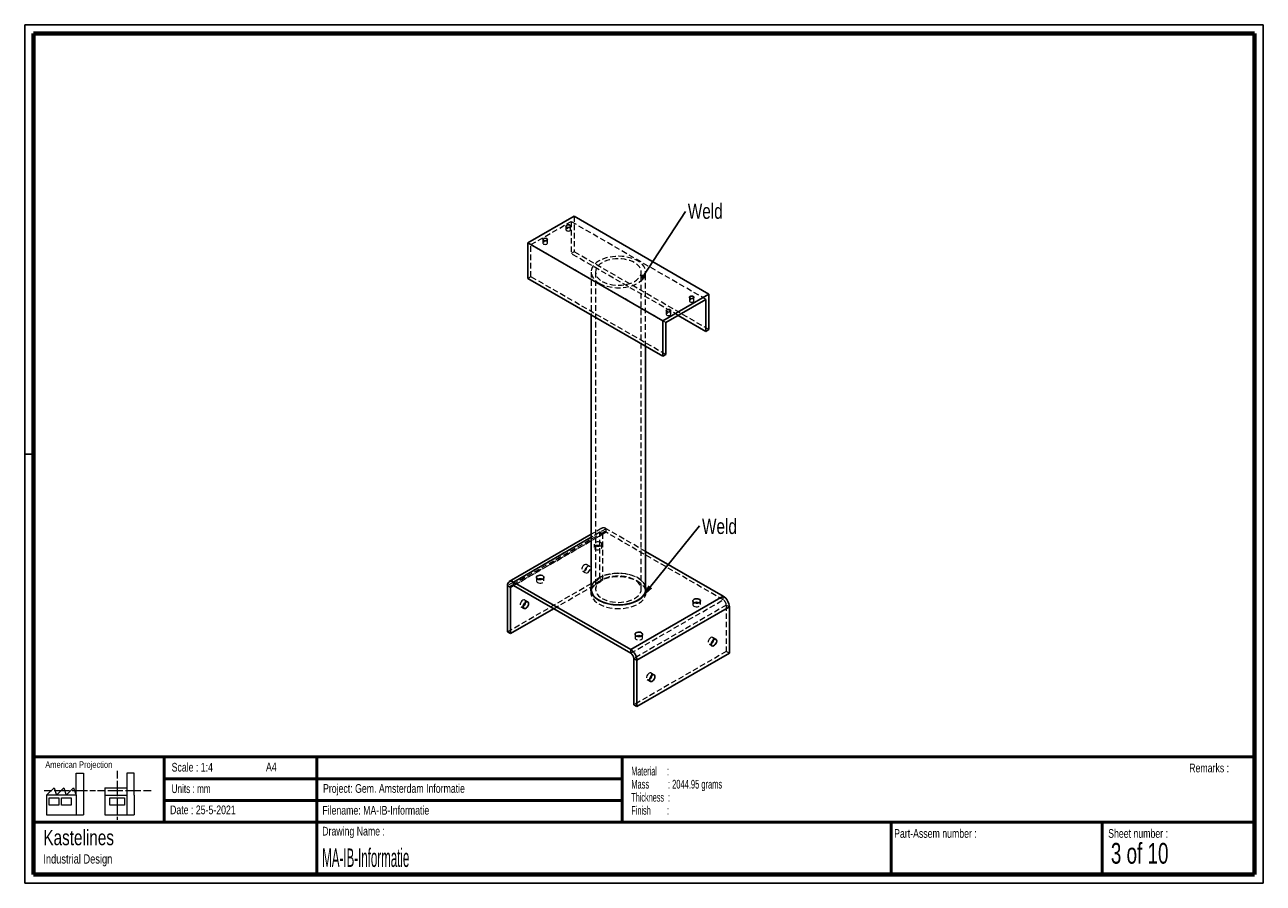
# Paper-space layout 'Sheet9(2)(2)' of a CAD drawing. Header units: millimetres. Extents: x 7 to 291, y 7 to 204.
import ezdxf

# ---------------------------------------------------------------- set-up
doc = ezdxf.new("R2010")
doc.units = ezdxf.units.MM
doc.linetypes.add('HIDDEN', pattern=[1.905, 1.27, -0.635])
for name, color, linetype in [('BORDERS', 7, 'Continuous'), ('DRAWING', 7, 'Continuous'), ('TEXT_SHEET_FORMAT', 7, 'Continuous')]:
    doc.layers.add(name, color=color, linetype=linetype)
doc.styles.add('SLDTEXTSTYLE0', font='TXT', dxfattribs={"width": 0.7})
doc.styles.add('SLDTEXTSTYLE1', font='TXT', dxfattribs={"width": 0.75})
doc.styles.add('SLDTEXTSTYLE2', font='TXT', dxfattribs={"width": 0.678571})
doc.styles.add('SLDTEXTSTYLE3', font='TXT', dxfattribs={"width": 0.5675})
doc.styles.add('SLDTEXTSTYLE4', font='TXT', dxfattribs={"width": 0.56375})
doc.styles.add('SLDTEXTSTYLE5', font='TXT', dxfattribs={"width": 0.605})
doc.styles.add('SLDTEXTSTYLE6', font='TXT', dxfattribs={"width": 0.549})
doc.styles.add('SLDTEXTSTYLE7', font='TXT', dxfattribs={"width": 0.467045})
doc.dimstyles.new('SLDDIMSTYLE0', dxfattribs={"dimtxt": 0.18, "dimasz": 3.302, "dimexe": 0, "dimexo": 0.0625, "dimgap": 0, "dimtad": 0, "dimtih": 1, "dimtoh": 1, "dimdec": 0, "dimrnd": 1e-09, "dimzin": 0, "dimdsep": 46, "dimtxsty": 'Standard', "dimsah": 1, "dimcen": 0.09, "dimadec": 0, "dimazin": 0, "dimtfac": 3.302, "dimtdec": 0, "dimtofl": 0, "dimtmove": 0, "dimatfit": 3, "dimfxl": 1, "dimfrac": 2, "dimtolj": 1, "dimtzin": 0, "dimarcsym": 0})
doc.dimstyles.new('SLDDIMSTYLE1', dxfattribs={"dimtxt": 0.18, "dimasz": 1.016, "dimexe": 0, "dimexo": 0.0625, "dimgap": 0, "dimtad": 0, "dimtih": 1, "dimtoh": 1, "dimdec": 0, "dimrnd": 1e-09, "dimzin": 0, "dimdsep": 46, "dimtxsty": 'Standard', "dimblk1": 'DOT', "dimblk2": 'DOT', "dimsah": 1, "dimcen": 0.09, "dimadec": 0, "dimazin": 0, "dimtfac": 1.016, "dimtdec": 0, "dimtofl": 0, "dimtmove": 0, "dimatfit": 3, "dimldrblk": 'DOT', "dimfxl": 1, "dimfrac": 2, "dimtolj": 1, "dimtzin": 0, "dimarcsym": 0})

# ---------------------------------------------------------------- blocks, each defined once
blk = doc.blocks.new('SW_NOTE_0_10')
at = {"layer": 'TEXT_SHEET_FORMAT', "color": 0, "char_height": 2, "attachment_point": 1}
for s, insert, style in [('Material     :', (0, 2.58), 'SLDTEXTSTYLE3'), ('Mass         : 2044.95 grams', (0, -0.42), 'SLDTEXTSTYLE4'), ('Thickness  :', (0, -3.42), 'SLDTEXTSTYLE5'), ('Finish        :', (0, -6.42), 'SLDTEXTSTYLE6')]:
    blk.add_mtext(s, dxfattribs=dict(at, insert=insert, style=style))
blk = doc.blocks.new('SW_NOTE_0_11')
at = {"layer": 'DRAWING', "color": 0, "attachment_point": 1, "style": 'SLDTEXTSTYLE1'}
for s, insert, char_height in [('Kastelines', (0, 4.51), 3.5), ('Industrial Design', (0, -1.09), 2.1167)]:
    blk.add_mtext(s, dxfattribs=dict(at, insert=insert, char_height=char_height))
blk = doc.blocks.new('SW_NOTE_0_12')
at = {"layer": 'DRAWING', "color": 0, "insert": (0.56, 1.66), "char_height": 3.5, "attachment_point": 1, "style": 'SLDTEXTSTYLE1'}
blk.add_mtext('Weld', dxfattribs=at)
blk = doc.blocks.new('SW_NOTE_0_13')
at = {"layer": 'DRAWING', "color": 0, "insert": (0.54, 1.83), "char_height": 3.5, "attachment_point": 1, "style": 'SLDTEXTSTYLE1'}
blk.add_mtext('Weld', dxfattribs=at)
blk = doc.blocks.new('_Dot')
at = {"color": 0, "linetype": 'ByBlock', "lineweight": -2}
blk.add_line((-0.5, 0), (-1, 0), dxfattribs=at)
at = {"color": 0, "linetype": 'ByBlock', "const_width": 0.5}
blk.add_lwpolyline([(-0.25, 0, 1), (0.25, 0, 1)], format="xyb", close=True, dxfattribs=at)

psp = doc.layouts.new('Sheet9(2)(2)')

# ---------------------------------------------------------------- linework, layer by layer
at = {"color": 7, "linetype": 'Continuous', "lineweight": 25}
for p, q in [((121.93, 153.73), (132.53, 159.85)), ((163.47, 141.99), (132.53, 159.85)), ((152.86, 135.87), (121.93, 153.73)), ((121.93, 145.56), (121.93, 153.73)), ((152.86, 127.7), (121.93, 145.56)), ((152.86, 135.87), (163.47, 141.99)), ((153.57, 135.46), (162.76, 140.77)), ((162.76, 140.77), (162.76, 133.42)), ((163.47, 141.99), (163.47, 133.83)), ((136.45, 137.18), (136.45, 74.27)), ((162.76, 133.42), (156.4, 137.09)), ((152.86, 127.7), (152.86, 135.87)), ((153.57, 128.11), (153.57, 135.46)), ((163.47, 133.83), (162.76, 133.42)), ((148.95, 74.27), (148.95, 129.96)), ((153.57, 128.11), (152.86, 127.7)), ((136.45, 86.85), (117.66, 76)), ((166.74, 72.64), (148.95, 82.91)), ((117.95, 74.68), (117.24, 75.09)), ((117.24, 75.09), (117.24, 64.47)), ((117.95, 74.68), (117.95, 64.06)), ((118.66, 75.9), (145.53, 60.39)), ((118.66, 75.09), (118.66, 75.9)), ((118.66, 75.09), (145.53, 59.57)), ((136.46, 74.02), (136.43, 73.86)), ((145.53, 60.39), (166.74, 72.64)), ((117.95, 64.06), (127.85, 69.78)), ((168.16, 70.19), (146.94, 57.94)), ((168.16, 70.19), (168.16, 59.57)), ((117.24, 64.47), (117.95, 64.06)), ((145.53, 59.57), (145.53, 60.39)), ((146.24, 58.35), (146.94, 57.94)), ((146.24, 47.73), (146.24, 58.35)), ((168.16, 59.57), (146.94, 47.33)), ((146.94, 47.33), (146.94, 57.94)), ((146.94, 47.33), (146.24, 47.73))]:
    psp.add_line(p, q, dxfattribs=at)
at = {"color": 7, "linetype": 'HIDDEN', "lineweight": 18}
for p, q in [((132.53, 159.85), (132.53, 151.69)), ((122.64, 153.32), (131.83, 158.63)), ((130.68, 157.56), (130.68, 156.74)), ((131.73, 156.74), (131.73, 157.56)), ((131.83, 158.63), (131.83, 151.28)), ((162.76, 140.77), (131.83, 158.63)), ((125.38, 154.49), (125.38, 153.68)), ((126.43, 153.68), (126.43, 154.49)), ((153.57, 135.46), (122.64, 153.32)), ((122.64, 145.97), (122.64, 153.32)), ((132.53, 151.69), (131.83, 151.28)), ((156.4, 137.09), (131.83, 151.28)), ((163.47, 133.83), (132.53, 151.69)), ((122.64, 145.97), (121.93, 145.56)), ((153.57, 128.11), (122.64, 145.97)), ((136.45, 147.04), (136.45, 137.18)), ((137.45, 147.04), (137.45, 74.27)), ((147.95, 74.27), (147.95, 147.04)), ((148.95, 129.96), (148.95, 147.04)), ((158.97, 141.23), (158.97, 140.41)), ((160.02, 140.41), (160.02, 141.23)), ((153.67, 138.17), (153.67, 137.35)), ((154.72, 137.35), (154.72, 138.17)), ((138.87, 88.25), (136.45, 86.85)), ((139.87, 88.15), (136.45, 86.17)), ((148.95, 82.91), (139.87, 88.15)), ((139.87, 87.33), (139.87, 88.15)), ((138.46, 87.33), (117.24, 75.09)), ((139.37, 87.38), (118.16, 75.14)), ((139.87, 87.33), (118.66, 75.09)), ((118.66, 75.09), (139.16, 86.92)), ((139.16, 86.92), (138.46, 87.33)), ((138.46, 76.72), (138.46, 87.33)), ((139.16, 76.31), (139.16, 86.92)), ((166.74, 71.82), (139.87, 87.33)), ((137.14, 84.63), (137.14, 83.81)), ((138.89, 83.81), (138.89, 84.63)), ((136.07, 79.52), (135.36, 79.93)), ((117.24, 64.47), (138.46, 76.72)), ((123.88, 76.97), (123.88, 76.16)), ((125.63, 76.16), (125.63, 76.97)), ((134.48, 78.41), (135.19, 78)), ((138.46, 76.72), (139.16, 76.31)), ((127.85, 69.78), (139.16, 76.31)), ((136.39, 74.27), (136.39, 73.45)), ((149.01, 73.45), (149.01, 74.27)), ((121.92, 71.35), (121.22, 71.76)), ((145.53, 59.57), (166.74, 71.82)), ((159.77, 71.57), (159.77, 70.75)), ((161.52, 70.75), (161.52, 71.57)), ((166.74, 71.82), (166.74, 72.64)), ((120.34, 70.25), (121.05, 69.84)), ((167.45, 70.6), (146.24, 58.35)), ((167.45, 70.6), (168.16, 70.19)), ((167.45, 70.6), (167.45, 59.98)), ((146.51, 63.91), (146.51, 63.1)), ((148, 63.45), (147.9, 63.5)), ((148.26, 63.1), (148.26, 63.91)), ((165.06, 62.78), (164.35, 63.19)), ((167.45, 59.98), (146.24, 47.73)), ((163.48, 61.67), (164.18, 61.26)), ((168.16, 59.57), (167.45, 59.98)), ((150.92, 54.62), (150.21, 55.02)), ((149.33, 53.51), (150.04, 53.1))]:
    psp.add_line(p, q, dxfattribs=at)
at = {"color": 8, "linetype": 'Continuous', "lineweight": 25}
for p, q in [((136.45, 86.17), (118.66, 75.9)), ((117.95, 74.68), (118.66, 75.09))]:
    psp.add_line(p, q, dxfattribs=at)
at = {"color": 7, "linetype": 'Continuous', "lineweight": 25, "flags": 128}
for points in [[(131.58, 157.77), (131.41, 157.84), (131.21, 157.86), (131.01, 157.84), (130.84, 157.77), (130.72, 157.67), (130.68, 157.56), (130.72, 157.44), (130.84, 157.34), (131.01, 157.28), (131.21, 157.25), (131.41, 157.28), (131.58, 157.34), (131.69, 157.44), (131.73, 157.56), (131.69, 157.67), (131.58, 157.77)], [(125.53, 154.28), (125.7, 154.21), (125.91, 154.19), (126.11, 154.21), (126.28, 154.28), (126.39, 154.38), (126.43, 154.49), (126.39, 154.61), (126.28, 154.71), (126.11, 154.77), (125.91, 154.8), (125.7, 154.77), (125.53, 154.71), (125.42, 154.61), (125.38, 154.49), (125.42, 154.38), (125.53, 154.28)], [(159.12, 141.01), (159.29, 140.95), (159.49, 140.92), (159.69, 140.95), (159.86, 141.01), (159.98, 141.11), (160.02, 141.23), (159.98, 141.34), (159.86, 141.44), (159.69, 141.51), (159.49, 141.53), (159.29, 141.51), (159.12, 141.44), (159.01, 141.34), (158.97, 141.23), (159.01, 141.11), (159.12, 141.01)], [(154.56, 138.38), (154.39, 138.45), (154.19, 138.47), (153.99, 138.45), (153.82, 138.38), (153.71, 138.28), (153.67, 138.17), (153.71, 138.05), (153.82, 137.95), (153.99, 137.89), (154.19, 137.86), (154.39, 137.89), (154.56, 137.95), (154.68, 138.05), (154.72, 138.17), (154.68, 138.28), (154.56, 138.38)], [(124.14, 76.62), (124.37, 76.52), (124.65, 76.47), (124.94, 76.48), (125.2, 76.54), (125.42, 76.65), (125.57, 76.79), (125.63, 76.95), (125.6, 77.12), (125.47, 77.27), (125.27, 77.39), (125.01, 77.46), (124.72, 77.48), (124.44, 77.44), (124.19, 77.36), (124.01, 77.23), (123.9, 77.08), (123.89, 76.91), (123.97, 76.75), (124.14, 76.62)], [(136.45, 74.78), (136.39, 74.43), (136.4, 74), (136.5, 73.57), (136.69, 73.15), (136.96, 72.75), (137.31, 72.37), (137.74, 72.02), (138.24, 71.69)], [(136.45, 74.27), (136.47, 74), (136.57, 73.58), (136.75, 73.17), (137.02, 72.77), (137.37, 72.39), (137.79, 72.04), (138.28, 71.72)], [(138.24, 71.69), (138.8, 71.41), (139.41, 71.16), (140.07, 70.96), (140.77, 70.8), (141.49, 70.69), (142.23, 70.64), (142.98, 70.63), (143.72, 70.67), (144.45, 70.77), (145.16, 70.91), (145.83, 71.11), (146.46, 71.34), (147.03, 71.62), (147.54, 71.93), (147.99, 72.28), (148.36, 72.65), (148.65, 73.05), (148.86, 73.47), (148.98, 73.89), (149.01, 74.32), (148.96, 74.75), (148.95, 74.78)], [(138.28, 71.72), (138.83, 71.43), (139.44, 71.19), (140.1, 70.99), (140.79, 70.84), (141.5, 70.73), (142.24, 70.67), (142.98, 70.67), (143.71, 70.71), (144.44, 70.8), (145.13, 70.95), (145.8, 71.14), (146.42, 71.37), (146.99, 71.64), (147.49, 71.96), (147.93, 72.3), (148.3, 72.67), (148.59, 73.06), (148.8, 73.47), (148.92, 73.9), (148.95, 74.27)], [(148.97, 73.86), (148.96, 73.94), (148.93, 74.02)], [(121.49, 71.31), (121.29, 71.15), (121.11, 70.94), (120.97, 70.69), (120.89, 70.42), (120.87, 70.18), (120.92, 69.98), (121.03, 69.85), (121.19, 69.8), (121.38, 69.83), (121.59, 69.95), (121.78, 70.14), (121.94, 70.37), (122.05, 70.64), (122.1, 70.89), (122.09, 71.12), (122, 71.28), (121.87, 71.38), (121.69, 71.39), (121.49, 71.31)], [(160.02, 71.21), (160.26, 71.11), (160.53, 71.06), (160.82, 71.07), (161.09, 71.13), (161.31, 71.24), (161.46, 71.38), (161.52, 71.54), (161.48, 71.71), (161.35, 71.86), (161.15, 71.98), (160.89, 72.05), (160.61, 72.07), (160.32, 72.04), (160.08, 71.95), (159.89, 71.82), (159.79, 71.67), (159.77, 71.5), (159.86, 71.34), (160.02, 71.21)], [(148, 64.27), (147.77, 64.37), (147.49, 64.41), (147.2, 64.41), (146.94, 64.35), (146.72, 64.24), (146.57, 64.1), (146.51, 63.93), (146.55, 63.77), (146.67, 63.62), (146.88, 63.5), (147.13, 63.43), (147.42, 63.41), (147.7, 63.44), (147.95, 63.53), (148.14, 63.65), (148.24, 63.81), (148.25, 63.97), (148.17, 64.13), (148, 64.27)], [(164.62, 62.74), (164.42, 62.58), (164.24, 62.37), (164.1, 62.11), (164.02, 61.85), (164, 61.61), (164.05, 61.41), (164.16, 61.28), (164.33, 61.22), (164.52, 61.26), (164.72, 61.38), (164.91, 61.56), (165.08, 61.8), (165.19, 62.06), (165.24, 62.32), (165.22, 62.54), (165.14, 62.71), (165, 62.81), (164.82, 62.81), (164.62, 62.74)], [(150.48, 54.57), (150.28, 54.42), (150.1, 54.2), (149.96, 53.95), (149.88, 53.69), (149.86, 53.44), (149.91, 53.24), (150.02, 53.11), (150.18, 53.06), (150.38, 53.1), (150.58, 53.21), (150.77, 53.4), (150.93, 53.64), (151.04, 53.9), (151.09, 54.16), (151.08, 54.38), (151, 54.55), (150.86, 54.64), (150.68, 54.65), (150.48, 54.57)]]:
    psp.add_lwpolyline(points, dxfattribs=at)
at = {"color": 7, "linetype": 'HIDDEN', "lineweight": 18, "flags": 128}
for points in [[(130.84, 156.52), (131.01, 156.46), (131.21, 156.44), (131.41, 156.46), (131.58, 156.52), (131.69, 156.62), (131.73, 156.74), (131.69, 156.86), (131.58, 156.95), (131.41, 157.02), (131.21, 157.04), (131.01, 157.02), (130.84, 156.95), (130.72, 156.86), (130.68, 156.74), (130.72, 156.62), (130.84, 156.52)], [(125.53, 153.46), (125.7, 153.4), (125.91, 153.37), (126.11, 153.4), (126.28, 153.46), (126.39, 153.56), (126.43, 153.68), (126.39, 153.79), (126.28, 153.89), (126.11, 153.96), (125.91, 153.98), (125.7, 153.96), (125.53, 153.89), (125.42, 153.79), (125.38, 153.68), (125.42, 153.56), (125.53, 153.46)], [(138.28, 144.49), (138.83, 144.21), (139.44, 143.97), (140.1, 143.76), (140.79, 143.61), (141.5, 143.5), (142.24, 143.45), (142.98, 143.44), (143.71, 143.48), (144.44, 143.58), (145.13, 143.72), (145.8, 143.91), (146.42, 144.14), (146.99, 144.42), (147.49, 144.73), (147.93, 145.07), (148.3, 145.44), (148.59, 145.84), (148.8, 146.25), (148.92, 146.67), (148.95, 147.1), (148.89, 147.52), (148.75, 147.94), (148.53, 148.35), (148.22, 148.74), (147.83, 149.1), (147.37, 149.44), (146.85, 149.74), (146.27, 150.01), (145.64, 150.23), (144.96, 150.41), (144.26, 150.54), (143.53, 150.62), (142.79, 150.65), (142.05, 150.63), (141.32, 150.56), (140.61, 150.44), (139.93, 150.28), (139.29, 150.07), (138.69, 149.81), (138.15, 149.52), (137.68, 149.19), (137.27, 148.83), (136.94, 148.45), (136.7, 148.05), (136.53, 147.63), (136.46, 147.2), (136.47, 146.78), (136.57, 146.35), (136.75, 145.94), (137.02, 145.54), (137.37, 145.16), (137.79, 144.81), (138.28, 144.49)], [(138.99, 144.9), (139.5, 144.64), (140.07, 144.42), (140.69, 144.24), (141.34, 144.12), (142.01, 144.04), (142.7, 144.01), (143.38, 144.04), (144.06, 144.12), (144.71, 144.24), (145.32, 144.42), (145.9, 144.64), (146.41, 144.9), (146.86, 145.2), (147.25, 145.53), (147.55, 145.88), (147.77, 146.26), (147.9, 146.65), (147.95, 147.04), (147.9, 147.44), (147.77, 147.83), (147.55, 148.2), (147.25, 148.56), (146.86, 148.89), (146.41, 149.19), (145.9, 149.45), (145.32, 149.67), (144.71, 149.84), (144.06, 149.97), (143.38, 150.05), (142.7, 150.07), (142.01, 150.05), (141.34, 149.97), (140.69, 149.84), (140.07, 149.67), (139.5, 149.45), (138.99, 149.19), (138.53, 148.89), (138.15, 148.56), (137.85, 148.2), (137.63, 147.83), (137.49, 147.44), (137.45, 147.04), (137.49, 146.65), (137.63, 146.26), (137.85, 145.88), (138.15, 145.53), (138.53, 145.2), (138.99, 144.9)], [(159.12, 140.2), (159.29, 140.13), (159.49, 140.11), (159.69, 140.13), (159.86, 140.2), (159.98, 140.29), (160.02, 140.41), (159.98, 140.53), (159.86, 140.63), (159.69, 140.69), (159.49, 140.71), (159.29, 140.69), (159.12, 140.63), (159.01, 140.53), (158.97, 140.41), (159.01, 140.29), (159.12, 140.2)], [(153.82, 137.14), (153.99, 137.07), (154.19, 137.05), (154.39, 137.07), (154.56, 137.14), (154.68, 137.23), (154.72, 137.35), (154.68, 137.47), (154.56, 137.56), (154.39, 137.63), (154.19, 137.65), (153.99, 137.63), (153.82, 137.56), (153.71, 137.47), (153.67, 137.35), (153.71, 137.23), (153.82, 137.14)], [(138.63, 84.99), (138.4, 85.08), (138.12, 85.13), (137.84, 85.12), (137.57, 85.06), (137.35, 84.95), (137.2, 84.81), (137.14, 84.65), (137.18, 84.48), (137.3, 84.33), (137.51, 84.22), (137.77, 84.14), (138.05, 84.12), (138.33, 84.16), (138.58, 84.24), (138.77, 84.37), (138.87, 84.52), (138.88, 84.69), (138.8, 84.85), (138.63, 84.99)], [(138.63, 84.17), (138.4, 84.27), (138.12, 84.31), (137.84, 84.31), (137.57, 84.25), (137.35, 84.14), (137.2, 84), (137.14, 83.83), (137.18, 83.67), (137.3, 83.52), (137.51, 83.4), (137.77, 83.33), (138.05, 83.31), (138.33, 83.34), (138.58, 83.43), (138.77, 83.55), (138.87, 83.71), (138.88, 83.87), (138.8, 84.03), (138.63, 84.17)], [(134.92, 79.88), (134.72, 79.73), (134.54, 79.51), (134.4, 79.26), (134.32, 79), (134.3, 78.75), (134.35, 78.55), (134.47, 78.42), (134.63, 78.37), (134.82, 78.4), (135.02, 78.52), (135.22, 78.71), (135.38, 78.95), (135.49, 79.21), (135.54, 79.46), (135.52, 79.69), (135.44, 79.86), (135.3, 79.95), (135.12, 79.96), (134.92, 79.88)], [(135.63, 79.47), (135.43, 79.32), (135.25, 79.1), (135.11, 78.85), (135.03, 78.59), (135.01, 78.34), (135.06, 78.14), (135.17, 78.01), (135.33, 77.96), (135.53, 78), (135.73, 78.11), (135.92, 78.3), (136.08, 78.54), (136.2, 78.8), (136.25, 79.06), (136.23, 79.28), (136.15, 79.45), (136.01, 79.54), (135.83, 79.55), (135.63, 79.47)], [(148.95, 74.78), (148.81, 75.18), (148.58, 75.59), (148.27, 75.98), (147.88, 76.35), (147.42, 76.69), (146.89, 76.99), (146.3, 77.26), (145.66, 77.49), (144.99, 77.67), (144.27, 77.8), (143.54, 77.88), (142.79, 77.91), (142.05, 77.89), (141.31, 77.82), (140.59, 77.7), (139.9, 77.54), (139.25, 77.32), (138.65, 77.07), (138.11, 76.77), (137.63, 76.44), (137.22, 76.08), (136.89, 75.69), (136.64, 75.28), (136.47, 74.86), (136.45, 74.78)], [(148.95, 74.27), (148.95, 74.32), (148.89, 74.75), (148.75, 75.17), (148.53, 75.58), (148.22, 75.96), (147.83, 76.33), (147.37, 76.67), (146.85, 76.97), (146.27, 77.23), (145.64, 77.46), (144.96, 77.63), (144.26, 77.76), (143.53, 77.85), (142.79, 77.88), (142.05, 77.86), (141.32, 77.79), (140.61, 77.67), (139.93, 77.5), (139.29, 77.29), (138.69, 77.04), (138.15, 76.74), (137.68, 76.42), (137.27, 76.06), (136.94, 75.68), (136.7, 75.27), (136.53, 74.86), (136.46, 74.43), (136.45, 74.27)], [(148.93, 74.02), (148.81, 74.36), (148.58, 74.77), (148.27, 75.17), (147.88, 75.53), (147.42, 75.87), (146.89, 76.18), (146.3, 76.45), (145.66, 76.67), (144.99, 76.85), (144.27, 76.98), (143.54, 77.07), (142.79, 77.1), (142.05, 77.08), (141.31, 77.01), (140.59, 76.89), (139.9, 76.72), (139.25, 76.51), (138.65, 76.25), (138.11, 75.95), (137.63, 75.62), (137.22, 75.26), (136.89, 74.87), (136.64, 74.47), (136.47, 74.04), (136.46, 74.02)], [(138.99, 72.13), (139.5, 71.87), (140.07, 71.65), (140.69, 71.47), (141.34, 71.34), (142.01, 71.27), (142.7, 71.24), (143.38, 71.27), (144.06, 71.34), (144.71, 71.47), (145.32, 71.65), (145.9, 71.87), (146.41, 72.13), (146.86, 72.43), (147.25, 72.75), (147.55, 73.11), (147.77, 73.49), (147.9, 73.87), (147.95, 74.27), (147.9, 74.67), (147.77, 75.05), (147.55, 75.43), (147.25, 75.79), (146.86, 76.12), (146.41, 76.41), (145.9, 76.67), (145.32, 76.89), (144.71, 77.07), (144.06, 77.2), (143.38, 77.27), (142.7, 77.3), (142.01, 77.27), (141.34, 77.2), (140.69, 77.07), (140.07, 76.89), (139.5, 76.67), (138.99, 76.41), (138.53, 76.12), (138.15, 75.79), (137.85, 75.43), (137.63, 75.05), (137.49, 74.67), (137.45, 74.27), (137.49, 73.87), (137.63, 73.49), (137.85, 73.11), (138.15, 72.75), (138.53, 72.43), (138.99, 72.13)], [(124.24, 76.57), (124.19, 76.54), (124.01, 76.42), (123.9, 76.26), (123.89, 76.1), (123.97, 75.94), (124.14, 75.8)], [(124.14, 75.8), (124.37, 75.7), (124.65, 75.66), (124.94, 75.66), (125.2, 75.72), (125.42, 75.83), (125.57, 75.97), (125.63, 76.14), (125.6, 76.3), (125.47, 76.45), (125.27, 76.57)], [(136.43, 73.86), (136.39, 73.62), (136.4, 73.18), (136.5, 72.76), (136.69, 72.34), (136.96, 71.94), (137.31, 71.55), (137.74, 71.2), (138.24, 70.88)], [(138.24, 70.88), (138.8, 70.59), (139.41, 70.34), (140.07, 70.14), (140.77, 69.98), (141.49, 69.88), (142.23, 69.82), (142.98, 69.81), (143.72, 69.86), (144.45, 69.95), (145.16, 70.1), (145.83, 70.29), (146.46, 70.52), (147.03, 70.8), (147.54, 71.12), (147.99, 71.46), (148.36, 71.84), (148.65, 72.24), (148.86, 72.65), (148.98, 73.08), (149.01, 73.51), (148.97, 73.86)], [(120.78, 71.72), (120.58, 71.56), (120.4, 71.35), (120.26, 71.09), (120.18, 70.83), (120.16, 70.59), (120.21, 70.39), (120.32, 70.26), (120.48, 70.2), (120.68, 70.24), (120.88, 70.35)], [(121.39, 71.25), (121.4, 71.3), (121.38, 71.52), (121.3, 71.69), (121.16, 71.79), (120.98, 71.79), (120.78, 71.72)], [(160.13, 71.16), (160.08, 71.13), (159.89, 71.01), (159.79, 70.85), (159.77, 70.69), (159.86, 70.53), (160.02, 70.39)], [(160.02, 70.39), (160.26, 70.3), (160.53, 70.25), (160.82, 70.25), (161.09, 70.32), (161.31, 70.42), (161.46, 70.57), (161.52, 70.73), (161.48, 70.89), (161.35, 71.04), (161.16, 71.16)], [(146.87, 63.5), (146.72, 63.42), (146.57, 63.28), (146.51, 63.12), (146.55, 62.95), (146.67, 62.8), (146.88, 62.68), (147.13, 62.61), (147.42, 62.59), (147.7, 62.62), (147.95, 62.71), (148.14, 62.84), (148.24, 62.99), (148.25, 63.16), (148.17, 63.32), (148, 63.45), (148, 63.45)], [(163.91, 63.15), (163.71, 62.99), (163.53, 62.78), (163.39, 62.52), (163.31, 62.26), (163.3, 62.02), (163.35, 61.82), (163.46, 61.68), (163.62, 61.63), (163.81, 61.67), (164.01, 61.78)], [(164.52, 62.67), (164.53, 62.73), (164.51, 62.95), (164.43, 63.12), (164.29, 63.21), (164.11, 63.22), (163.91, 63.15)], [(149.77, 54.98), (149.57, 54.83), (149.39, 54.61), (149.25, 54.36), (149.17, 54.1), (149.15, 53.85), (149.2, 53.65), (149.32, 53.52), (149.48, 53.47), (149.67, 53.5), (149.87, 53.62)], [(150.38, 54.51), (150.39, 54.56), (150.37, 54.79), (150.29, 54.96), (150.15, 55.05), (149.97, 55.06), (149.77, 54.98)]]:
    psp.add_lwpolyline(points, dxfattribs=at)
at = {"color": 7, "linetype": 'HIDDEN', "lineweight": 18}
for centre, radius, start, end in [((139.32, 87.47), 0.873, 50.7967, 189.214), ((139.6, 86.99), 0.437, 50.7967, 189.214), ((165.91, 70.53), 1.54, 2.6055, 57.3945)]:
    psp.add_arc(centre, radius, start, end, dxfattribs=at)
at = {"color": 7, "linetype": 'Continuous', "lineweight": 25}
for centre, radius, start, end in [((118.11, 75.23), 0.873, 50.7967, 189.214), ((118.38, 74.75), 0.437, 50.7967, 189.214), ((124.76, 75.29), 1.38, 68.0577, 111.9423), ((120.03, 71.44), 1.38, 308.0447, 351.9606), ((160.64, 69.88), 1.38, 68.0577, 111.9423), ((165.08, 70.05), 3.07, 2.6055, 57.3945), ((147.38, 62.23), 1.38, 68.0356, 111.9644), ((163.16, 62.87), 1.38, 308.0447, 351.9606), ((143.87, 57.8), 3.07, 2.6055, 57.3945), ((144.7, 58.28), 1.54, 2.6055, 57.3945), ((149.02, 54.7), 1.38, 308.0447, 351.9606)]:
    psp.add_arc(centre, radius, start, end, dxfattribs=at)
at = {"layer": 'BORDERS', "lineweight": 70}
for p, q in [((8.57, 8.78), (8.57, 201.78)), ((8.57, 201.78), (288.57, 201.78)), ((288.57, 201.78), (288.57, 8.78)), ((288.57, 8.78), (8.57, 8.78))]:
    psp.add_line(p, q, dxfattribs=at)
at = {"layer": 'BORDERS', "lineweight": 50}
for p, q in [((8.57, 35.78), (288.57, 35.78)), ((38.57, 35.78), (38.57, 20.78)), ((73.57, 35.78), (73.57, 8.78)), ((143.57, 35.78), (143.57, 20.78)), ((38.57, 30.78), (143.57, 30.78)), ((38.57, 25.78), (143.57, 25.78)), ((8.57, 20.78), (288.57, 20.78)), ((205.22, 8.78), (205.22, 20.78)), ((253.65, 8.78), (253.65, 20.78))]:
    psp.add_line(p, q, dxfattribs=at)
at = {"layer": 'TEXT_SHEET_FORMAT'}
for p, q in [((6.57, 203.78), (290.57, 203.78)), ((6.57, 203.78), (6.57, 6.78)), ((290.57, 203.78), (290.57, 6.78)), ((6.57, 105.28), (8.62, 105.28)), ((6.57, 6.78), (290.57, 6.78))]:
    psp.add_line(p, q, dxfattribs=at)
at = {"layer": 'TEXT_SHEET_FORMAT', "color": 7, "linetype": 'Continuous', "lineweight": 18}
for p, q in [((18.32, 26.97), (18.32, 32.04)), ((18.32, 32.04), (20, 32.04)), ((20, 32.04), (20, 22.47)), ((27.73, 32.6), (27.73, 30.84)), ((31.65, 32.03), (29.97, 32.03)), ((29.97, 32.03), (29.97, 22.47)), ((31.65, 26.97), (31.65, 32.03)), ((11.59, 26.97), (13.28, 28.66)), ((13.28, 28.66), (13.84, 26.97)), ((13.84, 26.97), (15.52, 28.66)), ((15.52, 28.66), (16.08, 26.97)), ((16.08, 26.97), (17.76, 28.66)), ((17.76, 28.66), (18.32, 26.97)), ((24.93, 28.66), (24.93, 26.97)), ((24.93, 28.66), (29.97, 28.66)), ((27.73, 30.25), (27.73, 28.49)), ((27.73, 28.49), (27.73, 26.73)), ((10.98, 28.1), (12.74, 28.1)), ((18.32, 26.97), (11.59, 26.97)), ((11.59, 26.97), (11.59, 22.47)), ((12.16, 26.41), (14.4, 26.41)), ((12.16, 24.72), (12.16, 26.41)), ((13.32, 28.1), (15.08, 28.1)), ((14.4, 26.41), (14.4, 24.72)), ((14.96, 26.41), (17.2, 26.41)), ((14.96, 24.72), (14.96, 26.41)), ((15.08, 28.1), (16.83, 28.1)), ((17.2, 26.41), (17.2, 24.72)), ((17.42, 28.1), (19.17, 28.1)), ((18.32, 26.97), (18.32, 22.47)), ((19.17, 28.1), (20.93, 28.1)), ((21.51, 28.1), (22.81, 28.1)), ((23.24, 28.1), (25, 28.1)), ((24.93, 26.97), (29.97, 26.97)), ((24.93, 26.97), (24.93, 22.47)), ((25.58, 28.1), (27.34, 28.1)), ((26.05, 26.41), (29.41, 26.41)), ((26.05, 24.72), (26.05, 26.41)), ((27.34, 28.1), (29.09, 28.1)), ((27.73, 26.14), (27.73, 24.38)), ((29.41, 26.41), (29.41, 24.72)), ((29.68, 28.1), (31.43, 28.1)), ((31.43, 28.1), (33.19, 28.1)), ((31.65, 26.97), (31.65, 22.47)), ((33.77, 28.1), (35.53, 28.1)), ((14.4, 24.72), (12.16, 24.72)), ((17.2, 24.72), (14.96, 24.72)), ((29.41, 24.72), (26.05, 24.72)), ((27.73, 24.38), (27.73, 22.62)), ((11.59, 22.47), (18.32, 22.47)), ((18.32, 22.47), (20, 22.47)), ((24.93, 22.47), (31.65, 22.47)), ((27.73, 22.03), (27.73, 21.34))]:
    psp.add_line(p, q, dxfattribs=at)

# ---------------------------------------------------------------- block references
at = {"layer": 'DRAWING', "color": 7}
for name, p in [('SW_NOTE_0_13', (158.08, 160.92)), ('SW_NOTE_0_12', (161.32, 88.77))]:
    psp.add_blockref(name, p, dxfattribs=at)
at = {"layer": 'DRAWING'}
psp.add_blockref('SW_NOTE_0_11', (10.83, 14.51), dxfattribs=at)
at = {"layer": 'TEXT_SHEET_FORMAT', "color": 218}
psp.add_blockref('SW_NOTE_0_10', (145.65, 30.93), dxfattribs=at)

# ---------------------------------------------------------------- texts
at = {"layer": 'TEXT_SHEET_FORMAT', "attachment_point": 1}
for s, insert, char_height, style in [('American Projection', (11.28, 34.76), 1.5, 'SLDTEXTSTYLE1'), ('Scale : 1:4', (40.25, 34.41), 2, 'SLDTEXTSTYLE1'), ('A4', (61.89, 34.49), 2, 'SLDTEXTSTYLE1'), ('Remarks :', (273.6, 34.24), 2, 'SLDTEXTSTYLE1'), ('Units : mm', (40.24, 29.48), 2, 'SLDTEXTSTYLE0'), ('Project: Gem. Amsterdam Informatie', (74.96, 29.54), 2, 'SLDTEXTSTYLE1'), ('Date : 25-5-2021', (39.89, 24.62), 2, 'SLDTEXTSTYLE1'), ('Filename: MA-IB-Informatie', (74.8, 24.53), 2, 'SLDTEXTSTYLE1'), ('Drawing Name :', (74.78, 19.74), 2, 'SLDTEXTSTYLE1'), ('Part-Assem number :', (205.93, 19.21), 2, 'SLDTEXTSTYLE1'), ('Sheet number :', (255.01, 19.21), 2, 'SLDTEXTSTYLE1'), ('3 of 10', (255.63, 16.04), 4.763, 'SLDTEXTSTYLE2')]:
    psp.add_mtext(s, dxfattribs=dict(at, insert=insert, char_height=char_height, style=style))
at = {"layer": 'TEXT_SHEET_FORMAT', "color": 218, "insert": (74.78, 14.76), "char_height": 4.2333, "attachment_point": 1, "style": 'SLDTEXTSTYLE7'}
psp.add_mtext('MA-IB-Informatie', dxfattribs=at)

# ---------------------------------------------------------------- leaders
at = {"layer": 'DRAWING', "color": 7}
for points, dimstyle in [([(148.31, 145.96), (158.08, 160.92)], 'SLDDIMSTYLE1'), ([(147.94, 72.23), (161.32, 88.77)], 'SLDDIMSTYLE0')]:
    psp.add_leader(points, dimstyle=dimstyle, dxfattribs=at)

doc.saveas('drawing.dxf')
